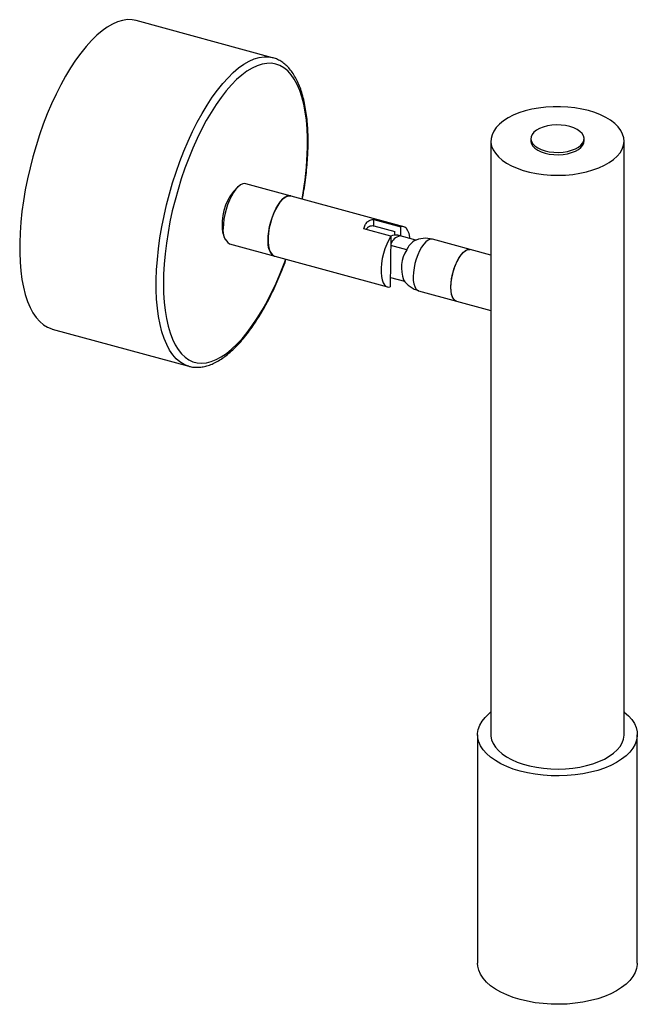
# Paper-space layout '_Trimétrica' of a CAD drawing. Header units: millimetres. Extents: x -255 to -139, y -213 to -29.
import ezdxf

# ---------------------------------------------------------------- set-up
doc = ezdxf.new("R2010")
doc.units = ezdxf.units.MM

psp = doc.layouts.new('_Trimétrica')

# ---------------------------------------------------------------- linework, layer by layer
at = {"color": 7, "linetype": 'Continuous', "lineweight": 25}
for p, q in [((-207.04, -35.68), (-232.69, -28.71)), ((-207.1, -35.66), (-207.04, -35.68)), ((-166.05, -51.3), (-166.05, -162.73)), ((-158.55, -50.87), (-158.55, -51.3)), ((-148.55, -51.3), (-148.55, -50.87)), ((-141.05, -162.73), (-141.05, -51.3)), ((-213.19, -59.64), (-213.66, -59.98)), ((-182.42, -67.39), (-212.05, -59.34)), ((-188.04, -67.2), (-188.03, -66.02)), ((-188.03, -66.02), (-182.96, -67.4)), ((-184.83, -69.14), (-189.89, -67.77)), ((-188.04, -67.2), (-184.08, -68.27)), ((-184.09, -68.99), (-184.08, -68.27)), ((-182.99, -69.16), (-182.96, -67.4)), ((-216.19, -69.27), (-215.95, -69.8)), ((-184.83, -69.14), (-184.95, -78.68)), ((-180.17, -69.93), (-183.54, -69.01)), ((-166.05, -72.72), (-177, -69.75)), ((-215.12, -70.63), (-185.49, -78.68)), ((-181.86, -71.72), (-184.85, -70.91)), ((-184.92, -76.92), (-182.26, -77.64)), ((-179.63, -79.4), (-166.05, -83.09)), ((-248.43, -86.61), (-222.78, -93.58)), ((-168.55, -162.73), (-168.55, -205.59)), ((-138.55, -205.59), (-138.55, -162.73))]:
    psp.add_line(p, q, dxfattribs=at)
at = {"color": 7, "linetype": 'Continuous', "lineweight": 25, "flags": 128}
for points in [[(-232.69, -28.71), (-233.43, -28.57), (-234.3, -28.54), (-235.21, -28.67), (-236.15, -28.95), (-237.11, -29.37), (-238.09, -29.93), (-239.08, -30.64), (-240.07, -31.48), (-241.07, -32.46), (-242.07, -33.57), (-243.06, -34.8), (-244.04, -36.14), (-244.99, -37.6), (-245.93, -39.15), (-246.84, -40.8), (-247.72, -42.54), (-248.56, -44.36), (-249.36, -46.24), (-250.11, -48.18), (-250.82, -50.17), (-251.47, -52.19), (-252.07, -54.25), (-252.61, -56.32), (-253.08, -58.4), (-253.5, -60.47), (-253.85, -62.53), (-254.13, -64.57), (-254.34, -66.57), (-254.48, -68.52), (-254.55, -70.42), (-254.55, -72.26), (-254.48, -74.02), (-254.33, -75.7), (-254.12, -77.28), (-253.84, -78.76), (-253.49, -80.14), (-253.07, -81.4), (-252.59, -82.55), (-252.05, -83.56), (-251.45, -84.44), (-250.79, -85.19), (-250.09, -85.8), (-249.33, -86.26), (-248.53, -86.58), (-248.43, -86.61)], [(-147.72, -45.61), (-148.97, -45.31), (-150.28, -45.09), (-151.62, -44.94), (-152.99, -44.87), (-154.37, -44.88), (-155.74, -44.96), (-157.08, -45.13), (-158.38, -45.36), (-159.61, -45.67), (-160.78, -46.05), (-161.86, -46.49), (-162.83, -46.99), (-163.7, -47.54), (-164.44, -48.14), (-165.05, -48.78), (-165.52, -49.44), (-165.84, -50.13), (-166.02, -50.84), (-166.04, -51.55), (-165.91, -52.25), (-165.63, -52.95), (-165.21, -53.62), (-164.64, -54.27), (-163.94, -54.88), (-163.12, -55.45), (-162.17, -55.96), (-161.12, -56.42), (-159.98, -56.82), (-158.77, -57.15), (-157.48, -57.41), (-156.16, -57.6), (-154.79, -57.71), (-153.42, -57.74), (-152.04, -57.69), (-150.69, -57.57), (-149.37, -57.37), (-148.1, -57.1), (-146.89, -56.75), (-145.77, -56.34), (-144.74, -55.87), (-143.82, -55.34), (-143.01, -54.77), (-142.34, -54.15), (-141.8, -53.5), (-141.4, -52.82), (-141.15, -52.12), (-141.05, -51.41), (-141.1, -50.7), (-141.31, -50), (-141.66, -49.32), (-142.16, -48.65), (-142.79, -48.02), (-143.56, -47.43), (-144.44, -46.89), (-145.44, -46.4), (-146.54, -45.97), (-147.72, -45.61)], [(-151.22, -48.6), (-152.02, -48.42), (-152.87, -48.32), (-153.74, -48.3), (-154.6, -48.36), (-155.44, -48.49), (-156.21, -48.69), (-156.91, -48.97), (-157.5, -49.29), (-157.97, -49.67), (-158.31, -50.09), (-158.5, -50.52), (-158.55, -50.97), (-158.44, -51.42), (-158.18, -51.85), (-157.78, -52.24), (-157.26, -52.6), (-156.62, -52.91), (-155.88, -53.15), (-155.08, -53.33), (-154.23, -53.42), (-153.36, -53.45), (-152.5, -53.39), (-151.66, -53.26), (-150.89, -53.05), (-150.19, -52.78), (-149.6, -52.45), (-149.13, -52.08), (-148.79, -51.66), (-148.6, -51.22), (-148.55, -50.78), (-148.66, -50.33), (-148.92, -49.9), (-149.32, -49.5), (-149.84, -49.14), (-150.48, -48.84), (-151.22, -48.6)], [(-158.55, -51.3), (-158.55, -51.4), (-158.44, -51.85), (-158.18, -52.27), (-157.78, -52.67), (-157.26, -53.03), (-156.62, -53.34), (-155.88, -53.58), (-155.08, -53.75), (-154.23, -53.85), (-153.36, -53.88), (-152.5, -53.82), (-151.66, -53.69), (-150.89, -53.48), (-150.19, -53.21), (-149.6, -52.88), (-149.13, -52.5), (-148.79, -52.09), (-148.6, -51.65), (-148.55, -51.3)], [(-212.05, -59.34), (-212.24, -59.31), (-212.64, -59.36), (-213.07, -59.56), (-213.5, -59.9), (-213.94, -60.37), (-214.37, -60.96), (-214.78, -61.65), (-215.16, -62.43), (-215.5, -63.28), (-215.78, -64.17), (-216.01, -65.08), (-216.18, -65.99), (-216.28, -66.87), (-216.31, -67.71)], [(-207.91, -69.99), (-207.88, -69.16), (-207.78, -68.27), (-207.61, -67.36), (-207.38, -66.45), (-207.09, -65.56), (-206.76, -64.71), (-206.38, -63.93), (-205.97, -63.24), (-205.54, -62.65), (-205.1, -62.18), (-204.67, -61.84), (-204.24, -61.65), (-203.84, -61.59), (-203.65, -61.63)], [(-203.65, -61.63), (-203.96, -61.59), (-204.36, -61.69), (-204.79, -61.93), (-205.23, -62.3), (-205.67, -62.81), (-206.09, -63.43), (-206.49, -64.15), (-206.86, -64.95), (-207.18, -65.82), (-207.46, -66.72), (-207.67, -67.63), (-207.82, -68.53), (-207.9, -69.41), (-207.91, -70.22), (-207.85, -70.96), (-207.72, -71.61), (-207.52, -72.14), (-207.26, -72.54), (-206.95, -72.81), (-206.72, -72.92)], [(-181.26, -69.63), (-181.29, -69.34), (-181.42, -68.69), (-181.62, -68.15), (-181.89, -67.75), (-182.2, -67.48), (-182.56, -67.37), (-182.96, -67.4)], [(-184.83, -69.14), (-185.24, -69.87), (-185.61, -70.67), (-185.94, -71.54), (-186.22, -72.45), (-186.44, -73.37), (-186.59, -74.29), (-186.67, -75.17), (-186.68, -76), (-186.62, -76.74), (-186.49, -77.39), (-186.29, -77.93), (-186.02, -78.33), (-185.71, -78.59), (-185.35, -78.71), (-184.95, -78.68)], [(-173.57, -78.68), (-173.53, -77.89), (-173.41, -77.06), (-173.23, -76.22), (-172.99, -75.38), (-172.7, -74.58), (-172.36, -73.83), (-171.99, -73.17), (-171.59, -72.6), (-171.19, -72.16), (-170.78, -71.85), (-170.39, -71.68), (-170.03, -71.65), (-169.93, -71.67)], [(-173.57, -78.77), (-173.54, -77.99), (-173.43, -77.17), (-173.26, -76.32), (-173.03, -75.49), (-172.74, -74.68), (-172.41, -73.92), (-172.04, -73.25), (-171.64, -72.67), (-171.24, -72.21), (-170.83, -71.88), (-170.44, -71.69), (-170.07, -71.65), (-169.93, -71.67)], [(-172.55, -81.32), (-172.78, -81.22), (-173.06, -80.95), (-173.28, -80.55), (-173.45, -80.03), (-173.54, -79.4), (-173.57, -78.68)], [(-172.55, -81.32), (-172.74, -81.24), (-173.03, -81), (-173.26, -80.61), (-173.43, -80.1), (-173.54, -79.48), (-173.57, -78.77)], [(-160.55, -169.57), (-161.86, -169.17), (-163.08, -168.7), (-164.2, -168.17), (-165.21, -167.59), (-166.11, -166.96), (-166.87, -166.28), (-167.5, -165.57), (-167.99, -164.83), (-168.33, -164.06), (-168.51, -163.29), (-168.54, -162.51), (-168.42, -161.73), (-168.15, -160.96), (-167.72, -160.2), (-167.15, -159.48), (-166.44, -158.79), (-166.05, -158.46)], [(-141.05, -158.46), (-140.99, -158.51), (-140.23, -159.19), (-139.6, -159.9), (-139.11, -160.64), (-138.77, -161.4), (-138.59, -162.18), (-138.56, -162.96), (-138.68, -163.74), (-138.95, -164.51), (-139.38, -165.26), (-139.95, -165.99), (-140.66, -166.68), (-141.5, -167.33), (-142.46, -167.94), (-143.54, -168.49), (-144.72, -168.98), (-145.99, -169.41), (-147.34, -169.77), (-148.76, -170.05), (-150.22, -170.27), (-151.72, -170.4), (-153.23, -170.46), (-154.75, -170.43), (-156.26, -170.33), (-157.74, -170.15), (-159.17, -169.9), (-160.55, -169.57)], [(-166.05, -162.73), (-166.04, -162.98), (-165.91, -163.68), (-165.63, -164.38), (-165.21, -165.05), (-164.64, -165.7), (-163.94, -166.31), (-163.12, -166.88), (-162.17, -167.4), (-161.12, -167.86), (-159.98, -168.25), (-158.77, -168.58), (-157.48, -168.84), (-156.16, -169.03), (-154.79, -169.14), (-153.42, -169.17), (-152.04, -169.12), (-150.69, -169), (-149.37, -168.8), (-148.1, -168.53), (-146.89, -168.18), (-145.77, -167.77), (-144.74, -167.3), (-143.82, -166.77), (-143.01, -166.2), (-142.34, -165.58), (-141.8, -164.93), (-141.4, -164.25), (-141.15, -163.55), (-141.05, -162.84), (-141.05, -162.73)], [(-160.55, -212.42), (-161.86, -212.02), (-163.08, -211.56), (-164.2, -211.03), (-165.21, -210.45), (-166.11, -209.82), (-166.87, -209.14), (-167.5, -208.43), (-167.99, -207.69), (-168.33, -206.92), (-168.51, -206.15), (-168.55, -205.59)], [(-138.55, -205.59), (-138.56, -205.82), (-138.68, -206.6), (-138.95, -207.37), (-139.38, -208.12), (-139.95, -208.85), (-140.66, -209.54), (-141.5, -210.19), (-142.46, -210.8), (-143.54, -211.35), (-144.72, -211.84), (-145.99, -212.27), (-147.34, -212.63), (-148.76, -212.91), (-150.22, -213.12), (-151.72, -213.26), (-153.23, -213.32), (-154.75, -213.29), (-156.26, -213.19), (-157.74, -213.01), (-159.17, -212.75), (-160.55, -212.42)]]:
    psp.add_lwpolyline(points, dxfattribs=at)
at = {"color": 8, "linetype": 'Continuous', "lineweight": 25, "flags": 128}
for points in [[(-222.8, -93.57), (-222.88, -93.55), (-223.68, -93.23), (-224.44, -92.77), (-225.15, -92.16), (-225.8, -91.41), (-226.4, -90.53), (-226.94, -89.52), (-227.42, -88.38), (-227.84, -87.11), (-228.19, -85.74), (-228.47, -84.25), (-228.69, -82.67), (-228.83, -80.99), (-228.9, -79.23), (-228.9, -77.39), (-228.83, -75.49), (-228.69, -73.54), (-228.48, -71.54), (-228.2, -69.5), (-227.85, -67.44), (-227.44, -65.37), (-226.96, -63.29), (-226.42, -61.22), (-225.82, -59.16), (-225.17, -57.14), (-224.46, -55.15), (-223.71, -53.21), (-222.91, -51.33), (-222.07, -49.51), (-221.19, -47.77), (-220.28, -46.12), (-219.35, -44.57), (-218.39, -43.11), (-217.41, -41.77), (-216.42, -40.54), (-215.42, -39.43), (-214.43, -38.45), (-213.43, -37.61), (-212.44, -36.9), (-211.46, -36.34), (-210.5, -35.92), (-209.57, -35.64), (-208.66, -35.52), (-207.78, -35.54), (-207.1, -35.66)], [(-200.5, -52.52), (-200.5, -50.73), (-200.57, -49.01), (-200.71, -47.37), (-200.93, -45.83), (-201.21, -44.38), (-201.55, -43.04), (-201.96, -41.82), (-202.44, -40.71), (-202.97, -39.73), (-203.57, -38.88), (-204.21, -38.17), (-204.91, -37.59), (-205.66, -37.16), (-206.45, -36.87), (-207.28, -36.73), (-208.14, -36.74), (-209.03, -36.89), (-209.96, -37.19), (-210.9, -37.63), (-211.86, -38.21), (-212.83, -38.94), (-213.8, -39.79), (-214.78, -40.78), (-215.75, -41.9), (-216.72, -43.13), (-217.67, -44.48), (-218.6, -45.93), (-219.5, -47.48), (-220.38, -49.13), (-221.23, -50.85), (-222.04, -52.65), (-222.8, -54.51), (-223.52, -56.43), (-224.19, -58.39), (-224.81, -60.38), (-225.37, -62.4), (-225.88, -64.43), (-226.32, -66.46), (-226.69, -68.48), (-227, -70.49), (-227.25, -72.47), (-227.42, -74.4), (-227.53, -76.29), (-227.56, -78.11), (-227.52, -79.87), (-227.42, -81.55), (-227.24, -83.14), (-226.99, -84.64), (-226.68, -86.04), (-226.3, -87.32), (-225.86, -88.49), (-225.35, -89.53), (-224.79, -90.44), (-224.17, -91.23), (-223.49, -91.87), (-222.77, -92.37), (-222, -92.73), (-221.19, -92.95), (-220.35, -93.02), (-219.47, -92.94), (-218.56, -92.71), (-217.63, -92.34), (-216.68, -91.83), (-215.71, -91.18), (-214.74, -90.39), (-213.76, -89.46), (-212.78, -88.41), (-211.82, -87.23), (-210.86, -85.94), (-209.92, -84.54), (-209, -83.04), (-208.1, -81.44), (-207.24, -79.75), (-206.41, -77.99), (-205.63, -76.16), (-204.88, -74.27), (-204.59, -73.49)], [(-177, -69.75), (-177.1, -69.73), (-177.47, -69.75), (-177.86, -69.92), (-178.26, -70.24), (-178.67, -70.68), (-179.06, -71.24), (-179.43, -71.91), (-179.77, -72.65), (-180.07, -73.46), (-180.31, -74.29), (-180.49, -75.14), (-180.6, -75.97), (-180.65, -76.75)], [(-180.65, -76.75), (-180.62, -77.47), (-180.52, -78.1), (-180.36, -78.63), (-180.13, -79.03), (-179.85, -79.3), (-179.63, -79.4)]]:
    psp.add_lwpolyline(points, dxfattribs=at)
at = {"color": 8, "linetype": 'Continuous', "lineweight": 25}
psp.add_arc((-259.88, -51.12), 59.4, 349.2436, 358.6403, dxfattribs=at)
at = {"color": 7, "linetype": 'Continuous', "lineweight": 25}
for centre, radius, start, end in [((-206.86, -66.86), 9.68, 134.7041, 182.9524), ((-211.99, -67.55), 4.54, 177.5322, 202.2178), ((-213.49, -68.26), 2.88, 168.9201, 235.5563), ((-205.09, -70.54), 2.88, 168.9201, 235.5563), ((-182.59, -71.47), 2.4, 102.8828, 160.5074), ((-183.92, -71.56), 2.58, 81.4264, 110.7219), ((-178.53, -73.1), 3.61, 122.7175, 157.4639), ((-178.31, -74.57), 5, 74.7955, 115.6897), ((-176.36, -75.16), 6.49, 148.0051, 199.8571), ((-178.31, -74.57), 5, 213.9012, 254.7955)]:
    psp.add_arc(centre, radius, start, end, dxfattribs=at)
for points, knots in [([(-200.38, -52.3), (-200.38, -51.99), (-200.37, -51.1), (-200.4, -49.65), (-200.5, -48.01), (-200.66, -46.43), (-200.9, -44.93), (-201.19, -43.52), (-201.56, -42.21), (-201.99, -40.98), (-202.49, -39.87), (-203.05, -38.86), (-203.68, -37.97), (-204.37, -37.21), (-205.11, -36.58), (-205.9, -36.1), (-206.57, -35.8), (-206.99, -35.7), (-207.11, -35.68)], [0, 0, 0, 0, 0.035277, 0.102488, 0.169793, 0.237217, 0.30478, 0.372498, 0.440379, 0.508412, 0.57655, 0.644626, 0.712369, 0.7794, 0.845306, 0.909825, 0.973034, 1, 1, 1, 1]), ([(-201.44, -62.22), (-201.43, -62.16), (-201.29, -61.44), (-201.07, -60.08), (-200.8, -58.16), (-200.6, -56.26), (-200.46, -54.44), (-200.4, -53.13), (-200.39, -52.44), (-200.38, -52.3)], [0, 0, 0, 0, 0.019597, 0.208861, 0.398207, 0.58766, 0.777253, 0.957156, 1, 1, 1, 1]), ([(-189.89, -67.77), (-189.84, -67.51), (-189.77, -67.27), (-189.55, -66.85), (-189.42, -66.66), (-189.18, -66.43), (-189.09, -66.37), (-188.9, -66.25), (-188.8, -66.2), (-188.49, -66.08), (-188.27, -66.04), (-188.03, -66.02)], [0, 0, 0, 0, 0.25, 0.25, 0.5, 0.5, 0.625, 0.625, 0.75, 0.75, 1, 1, 1, 1]), ([(-189.47, -67.88), (-189.33, -67.7), (-189.02, -67.3), (-188.46, -67.18), (-188.11, -67.2), (-188.04, -67.2)], [0, 0, 0, 0, 0.396906, 0.870176, 1, 1, 1, 1]), ([(-222.8, -93.56), (-222.71, -93.59), (-222.34, -93.7), (-221.65, -93.78), (-220.76, -93.78), (-219.84, -93.64), (-218.9, -93.37), (-217.94, -92.96), (-216.97, -92.42), (-215.99, -91.75), (-215, -90.95), (-214.02, -90.03), (-213.04, -88.99), (-212.08, -87.84), (-211.13, -86.59), (-210.21, -85.24), (-209.3, -83.8), (-208.42, -82.28), (-207.57, -80.67), (-206.76, -78.99), (-205.98, -77.26), (-205.24, -75.46), (-204.75, -74.21), (-204.52, -73.55), (-204.51, -73.51)], [0, 0, 0, 0, 0.01489, 0.060908, 0.106991, 0.153601, 0.201074, 0.249511, 0.29879, 0.348655, 0.39884, 0.449139, 0.499403, 0.54958, 0.599656, 0.64963, 0.699512, 0.749314, 0.799046, 0.848722, 0.89835, 0.947941, 0.997502, 1, 1, 1, 1])]:
    psp.add_open_spline(points, degree=3, knots=knots, dxfattribs=at)
psp.add_open_spline([(-183.54, -69.01), (-183.41, -69.05), (-183.27, -69.09), (-183.12, -69.13)], degree=3, dxfattribs=at)

doc.saveas('drawing.dxf')
